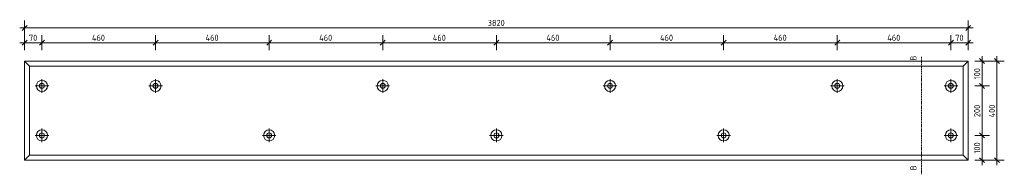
# Model space of a CAD drawing. Header units: millimetres. Extents: x -236366 to -196958, y -103 to 145465.
# Tile 11 of 12: x -209525 to -205539, y 140789 to 141413. Entities that reach past the tile are written whole.
import ezdxf

# ---------------------------------------------------------------- set-up
doc = ezdxf.new("R2010")
doc.units = ezdxf.units.MM
doc.linetypes.add('Hidden', pattern=[7.14375, 4.7625, -2.38125])
for name, color, linetype, lineweight in [('N-CO-BC-BETONVORM-G', 50, 'Continuous', 25), ('N-CO-BC-BETONVORM-GN', 10, 'Hidden', 18), ('N-CO-KC-KUNSTSTOFVORM-G', 7, 'Continuous', 13), ('X-XX-AL-M', 7, 'Continuous', 18), ('X-XX-AL-M-10', 7, 'Continuous', 18), ('X-XX-AL-T25-1', 7, 'Continuous', 13), ('X_XX_AL_DETAIL1_G', 7, 'Continuous', 13)]:
    doc.layers.add(name, color=color, linetype=linetype, lineweight=lineweight)
doc.styles.add('NLCS-ISO', font='NLCS-ISO.ttf', dxfattribs={"height": 25})
doc.dimstyles.new('2_5_NLCS_diagonal', dxfattribs={"dimscale": 304.8, "dimtxt": 25.068874, "dimasz": 0.065617, "dimexe": 0.098425, "dimexo": 0.0625, "dimgap": 0, "dimtad": 1, "dimdec": 0, "dimzin": 0, "dimdsep": 46, "dimtxsty": 'NLCS-ISO', "dimblk1": 'OBLIQUE', "dimblk2": 'OBLIQUE', "dimsah": 1, "dimcen": 0.09, "dimdle": 0.065617, "dimazin": 0, "dimtfac": 1, "dimtdec": 4, "dimtix": 1, "dimtmove": 0, "dimatfit": 3, "dimfxl": 0.098425, "dimfxlon": 1, "dimtvp": 1, "dimtolj": 1, "dimtzin": 0, "dimarcsym": 2})

# ---------------------------------------------------------------- blocks, each defined once
blk = doc.blocks.new('GM_Hakorit_3820 - GM_Hakorit_3820-3593615-Detail type 16 G - Dependent 1')
at = {"layer": 'N-CO-KC-KUNSTSTOFVORM-G'}
for p, q in [((-232809.9, 141245.7), (-228990, 141245.7)), ((-232809.9, 141245.7), (-232789.9, 141225.7)), ((-232809.9, 140845.8), (-232809.9, 141245.6)), ((-229009.9, 141225.7), (-228989.9, 141245.7)), ((-228989.9, 141245.6), (-228989.9, 140845.8)), ((-232789.9, 141225.7), (-229009.9, 141225.7)), ((-232789.9, 141225.7), (-232789.9, 140865.7)), ((-229009.9, 140865.7), (-229009.9, 141225.7)), ((-232789.9, 140865.7), (-232809.9, 140845.7)), ((-232809.9, 140845.7), (-228990, 140845.7)), ((-232789.9, 140865.7), (-229009.9, 140865.7)), ((-228989.9, 140845.7), (-229009.9, 140865.7))]:
    blk.add_line(p, q, dxfattribs=at)
for centre, radius, start, end in [((-232739.9, 141145.7), 22.5, 0, 180), ((-232739.9, 141145.7), 10, 0, 180), ((-232279.9, 141145.7), 22.5, 0, 180), ((-232279.9, 141145.7), 10, 0, 180), ((-231359.9, 141145.7), 22.5, 0, 180), ((-231359.9, 141145.7), 10, 0, 180), ((-230439.9, 141145.7), 22.5, 0, 180), ((-230439.9, 141145.7), 10, 0, 180), ((-229519.9, 141145.7), 22.5, 0, 180), ((-229519.9, 141145.7), 10, 0, 180), ((-229059.9, 141145.7), 22.5, 0, 180), ((-229059.9, 141145.7), 10, 0, 180), ((-232739.9, 141145.7), 22.5, 180, 0), ((-232739.9, 141145.7), 10, 180, 0), ((-232279.9, 141145.7), 22.5, 180, 0), ((-232279.9, 141145.7), 10, 180, 0), ((-231359.9, 141145.7), 22.5, 180, 0), ((-231359.9, 141145.7), 10, 180, 0), ((-230439.9, 141145.7), 22.5, 180, 0), ((-230439.9, 141145.7), 10, 180, 0), ((-229519.9, 141145.7), 22.5, 180, 0), ((-229519.9, 141145.7), 10, 180, 0), ((-229059.9, 141145.7), 22.5, 180, 0), ((-229059.9, 141145.7), 10, 180, 0), ((-232739.9, 140945.7), 22.5, 0, 180), ((-232739.9, 140945.7), 10, 0, 180), ((-231819.9, 140945.7), 22.5, 0, 180), ((-231819.9, 140945.7), 10, 0, 180), ((-230899.9, 140945.7), 22.5, 0, 180), ((-230899.9, 140945.7), 10, 0, 180), ((-229979.9, 140945.7), 22.5, 0, 180), ((-229979.9, 140945.7), 10, 0, 180), ((-229059.9, 140945.7), 22.5, 0, 180), ((-229059.9, 140945.7), 10, 0, 180), ((-232739.9, 140945.7), 22.5, 180, 0), ((-232739.9, 140945.7), 10, 180, 0), ((-231819.9, 140945.7), 22.5, 180, 0), ((-231819.9, 140945.7), 10, 180, 0), ((-230899.9, 140945.7), 22.5, 180, 0), ((-230899.9, 140945.7), 10, 180, 0), ((-229979.9, 140945.7), 22.5, 180, 0), ((-229979.9, 140945.7), 10, 180, 0), ((-229059.9, 140945.7), 22.5, 180, 0), ((-229059.9, 140945.7), 10, 180, 0)]:
    blk.add_arc(centre, radius, start, end, dxfattribs=at)
blk = doc.blocks.new('DIMBLOCK102-Detail type 16 G - Dependent 1')
at = {"layer": 'X-XX-AL-M-10'}
for p, q in [((-209524.9, 141319.9), (-209434.9, 141319.9)), ((-209504.9, 141319.9), (-209514.9, 141309.9)), ((-209504.9, 141289.9), (-209504.9, 141349.9)), ((-209504.9, 141319.9), (-209494.9, 141329.9)), ((-209504.9, 141319.9), (-209504.9, 141289.9)), ((-209434.9, 141319.9), (-209444.9, 141309.9)), ((-209434.9, 141289.9), (-209434.9, 141349.9)), ((-209434.9, 141319.9), (-209424.9, 141329.9)), ((-209434.9, 141319.9), (-209434.9, 141289.9))]:
    blk.add_line(p, q, dxfattribs=at)
at = {"layer": 'X-XX-AL-M-10', "color": 0, "insert": (-209487.4, 141352.4), "char_height": 25, "width": 42.002, "attachment_point": 1, "line_spacing_factor": 1.135194, "style": 'NLCS-ISO'}
blk.add_mtext('70', dxfattribs=at)
blk = doc.blocks.new('_Oblique')
at = {"color": 0, "linetype": 'ByBlock', "lineweight": -2}
blk.add_line((-0.5, -0.5), (0.5, 0.5), dxfattribs=at)
blk = doc.blocks.new('DIMBLOCK103-Detail type 16 G - Dependent 1')
at = {"layer": 'X-XX-AL-M-10'}
for p, q in [((-209434.9, 141319.9), (-209444.9, 141309.9)), ((-209434.9, 141289.9), (-209434.9, 141349.9)), ((-209434.9, 141319.9), (-209424.9, 141329.9)), ((-209434.9, 141319.9), (-208974.9, 141319.9)), ((-209434.9, 141319.9), (-209434.9, 141289.9)), ((-208974.9, 141319.9), (-208984.9, 141309.9)), ((-208974.9, 141289.9), (-208974.9, 141349.9)), ((-208974.9, 141319.9), (-208964.9, 141329.9)), ((-208974.9, 141319.9), (-208974.9, 141289.9))]:
    blk.add_line(p, q, dxfattribs=at)
at = {"layer": 'X-XX-AL-M-10', "color": 0, "insert": (-209232.3, 141352.4), "char_height": 25, "width": 65.841, "attachment_point": 1, "line_spacing_factor": 1.135194, "style": 'NLCS-ISO'}
blk.add_mtext('460', dxfattribs=at)
blk = doc.blocks.new('DIMBLOCK104-Detail type 16 G - Dependent 1')
at = {"layer": 'X-XX-AL-M-10'}
for p, q in [((-208974.9, 141319.9), (-208984.9, 141309.9)), ((-208974.9, 141289.9), (-208974.9, 141349.9)), ((-208974.9, 141319.9), (-208964.9, 141329.9)), ((-208974.9, 141319.9), (-208514.9, 141319.9)), ((-208974.9, 141319.9), (-208974.9, 141289.9)), ((-208514.9, 141319.9), (-208524.9, 141309.9)), ((-208514.9, 141289.9), (-208514.9, 141349.9)), ((-208514.9, 141319.9), (-208504.9, 141329.9)), ((-208514.9, 141319.9), (-208514.9, 141289.9))]:
    blk.add_line(p, q, dxfattribs=at)
at = {"layer": 'X-XX-AL-M-10', "color": 0, "insert": (-208772.3, 141352.4), "char_height": 25, "width": 65.841, "attachment_point": 1, "line_spacing_factor": 1.135194, "style": 'NLCS-ISO'}
blk.add_mtext('460', dxfattribs=at)
blk = doc.blocks.new('DIMBLOCK105-Detail type 16 G - Dependent 1')
at = {"layer": 'X-XX-AL-M-10'}
for p, q in [((-208514.9, 141319.9), (-208524.9, 141309.9)), ((-208514.9, 141289.9), (-208514.9, 141349.9)), ((-208514.9, 141319.9), (-208504.9, 141329.9)), ((-208514.9, 141319.9), (-208054.9, 141319.9)), ((-208514.9, 141319.9), (-208514.9, 141289.9)), ((-208054.9, 141319.9), (-208064.9, 141309.9)), ((-208054.9, 141289.9), (-208054.9, 141349.9)), ((-208054.9, 141319.9), (-208044.9, 141329.9)), ((-208054.9, 141319.9), (-208054.9, 141289.9))]:
    blk.add_line(p, q, dxfattribs=at)
at = {"layer": 'X-XX-AL-M-10', "color": 0, "insert": (-208312.3, 141352.4), "char_height": 25, "width": 65.841, "attachment_point": 1, "line_spacing_factor": 1.135194, "style": 'NLCS-ISO'}
blk.add_mtext('460', dxfattribs=at)
blk = doc.blocks.new('DIMBLOCK106-Detail type 16 G - Dependent 1')
at = {"layer": 'X-XX-AL-M-10'}
for p, q in [((-208054.9, 141319.9), (-208064.9, 141309.9)), ((-208054.9, 141289.9), (-208054.9, 141349.9)), ((-208054.9, 141319.9), (-208044.9, 141329.9)), ((-208054.9, 141319.9), (-207594.9, 141319.9)), ((-208054.9, 141319.9), (-208054.9, 141289.9)), ((-207594.9, 141319.9), (-207604.9, 141309.9)), ((-207594.9, 141289.9), (-207594.9, 141349.9)), ((-207594.9, 141319.9), (-207584.9, 141329.9)), ((-207594.9, 141319.9), (-207594.9, 141289.9))]:
    blk.add_line(p, q, dxfattribs=at)
at = {"layer": 'X-XX-AL-M-10', "color": 0, "insert": (-207852.3, 141352.4), "char_height": 25, "width": 65.841, "attachment_point": 1, "line_spacing_factor": 1.135194, "style": 'NLCS-ISO'}
blk.add_mtext('460', dxfattribs=at)
blk = doc.blocks.new('DIMBLOCK107-Detail type 16 G - Dependent 1')
at = {"layer": 'X-XX-AL-M-10'}
for p, q in [((-207594.9, 141319.9), (-207604.9, 141309.9)), ((-207594.9, 141289.9), (-207594.9, 141349.9)), ((-207594.9, 141319.9), (-207584.9, 141329.9)), ((-207594.9, 141319.9), (-207134.9, 141319.9)), ((-207594.9, 141319.9), (-207594.9, 141289.9)), ((-207134.9, 141319.9), (-207144.9, 141309.9)), ((-207134.9, 141289.9), (-207134.9, 141349.9)), ((-207134.9, 141319.9), (-207124.9, 141329.9)), ((-207134.9, 141319.9), (-207134.9, 141289.9))]:
    blk.add_line(p, q, dxfattribs=at)
at = {"layer": 'X-XX-AL-M-10', "color": 0, "insert": (-207392.3, 141352.4), "char_height": 25, "width": 65.841, "attachment_point": 1, "line_spacing_factor": 1.135194, "style": 'NLCS-ISO'}
blk.add_mtext('460', dxfattribs=at)
blk = doc.blocks.new('DIMBLOCK108-Detail type 16 G - Dependent 1')
at = {"layer": 'X-XX-AL-M-10'}
for p, q in [((-207134.9, 141319.9), (-207144.9, 141309.9)), ((-207134.9, 141289.9), (-207134.9, 141349.9)), ((-207134.9, 141319.9), (-207124.9, 141329.9)), ((-207134.9, 141319.9), (-206674.9, 141319.9)), ((-207134.9, 141319.9), (-207134.9, 141289.9)), ((-206674.9, 141319.9), (-206684.9, 141309.9)), ((-206674.9, 141289.9), (-206674.9, 141349.9)), ((-206674.9, 141319.9), (-206664.9, 141329.9)), ((-206674.9, 141319.9), (-206674.9, 141289.9))]:
    blk.add_line(p, q, dxfattribs=at)
at = {"layer": 'X-XX-AL-M-10', "color": 0, "insert": (-206932.3, 141352.4), "char_height": 25, "width": 65.841, "attachment_point": 1, "line_spacing_factor": 1.135194, "style": 'NLCS-ISO'}
blk.add_mtext('460', dxfattribs=at)
blk = doc.blocks.new('DIMBLOCK109-Detail type 16 G - Dependent 1')
at = {"layer": 'X-XX-AL-M-10'}
for p, q in [((-206674.9, 141319.9), (-206684.9, 141309.9)), ((-206674.9, 141289.9), (-206674.9, 141349.9)), ((-206674.9, 141319.9), (-206664.9, 141329.9)), ((-206674.9, 141319.9), (-206214.9, 141319.9)), ((-206674.9, 141319.9), (-206674.9, 141289.9)), ((-206214.9, 141319.9), (-206224.9, 141309.9)), ((-206214.9, 141289.9), (-206214.9, 141349.9)), ((-206214.9, 141319.9), (-206204.9, 141329.9)), ((-206214.9, 141319.9), (-206214.9, 141289.9))]:
    blk.add_line(p, q, dxfattribs=at)
at = {"layer": 'X-XX-AL-M-10', "color": 0, "insert": (-206472.3, 141352.4), "char_height": 25, "width": 65.841, "attachment_point": 1, "line_spacing_factor": 1.135194, "style": 'NLCS-ISO'}
blk.add_mtext('460', dxfattribs=at)
blk = doc.blocks.new('DIMBLOCK110-Detail type 16 G - Dependent 1')
at = {"layer": 'X-XX-AL-M-10'}
for p, q in [((-206214.9, 141319.9), (-206224.9, 141309.9)), ((-206214.9, 141289.9), (-206214.9, 141349.9)), ((-206214.9, 141319.9), (-206204.9, 141329.9)), ((-206214.9, 141319.9), (-205754.9, 141319.9)), ((-206214.9, 141319.9), (-206214.9, 141289.9)), ((-205754.9, 141319.9), (-205764.9, 141309.9)), ((-205754.9, 141289.9), (-205754.9, 141349.9)), ((-205754.9, 141319.9), (-205744.9, 141329.9)), ((-205754.9, 141319.9), (-205754.9, 141289.9))]:
    blk.add_line(p, q, dxfattribs=at)
at = {"layer": 'X-XX-AL-M-10', "color": 0, "insert": (-206012.3, 141352.4), "char_height": 25, "width": 65.841, "attachment_point": 1, "line_spacing_factor": 1.135194, "style": 'NLCS-ISO'}
blk.add_mtext('460', dxfattribs=at)
blk = doc.blocks.new('DIMBLOCK111-Detail type 16 G - Dependent 1')
at = {"layer": 'X-XX-AL-M-10'}
for p, q in [((-205754.9, 141319.9), (-205764.9, 141309.9)), ((-205754.9, 141289.9), (-205754.9, 141349.9)), ((-205754.9, 141319.9), (-205744.9, 141329.9)), ((-205754.9, 141319.9), (-205664.9, 141319.9)), ((-205754.9, 141319.9), (-205754.9, 141289.9)), ((-205684.9, 141319.9), (-205694.9, 141309.9)), ((-205684.9, 141289.9), (-205684.9, 141349.9)), ((-205684.9, 141319.9), (-205674.9, 141329.9)), ((-205684.9, 141319.9), (-205684.9, 141289.9))]:
    blk.add_line(p, q, dxfattribs=at)
at = {"layer": 'X-XX-AL-M-10', "color": 0, "insert": (-205737.4, 141352.4), "char_height": 25, "width": 42.002, "attachment_point": 1, "line_spacing_factor": 1.135194, "style": 'NLCS-ISO'}
blk.add_mtext('70', dxfattribs=at)
blk = doc.blocks.new('DIMBLOCK112-Detail type 16 G - Dependent 1')
at = {"layer": 'X-XX-AL-M-10'}
for p, q in [((-209504.9, 141349.9), (-209504.9, 141409.9)), ((-205684.9, 141349.9), (-205684.9, 141409.9)), ((-209524.9, 141379.9), (-205664.9, 141379.9)), ((-209504.9, 141379.9), (-209514.9, 141369.9)), ((-209504.9, 141379.9), (-209494.9, 141389.9)), ((-209504.9, 141379.9), (-209504.9, 141349.9)), ((-205684.9, 141379.9), (-205694.9, 141369.9)), ((-205684.9, 141379.9), (-205674.9, 141389.9)), ((-205684.9, 141379.9), (-205684.9, 141349.9))]:
    blk.add_line(p, q, dxfattribs=at)
at = {"layer": 'X-XX-AL-M-10', "color": 0, "insert": (-207629.9, 141412.4), "char_height": 25, "width": 84.004, "attachment_point": 1, "line_spacing_factor": 1.135194, "style": 'NLCS-ISO'}
blk.add_mtext('3820', dxfattribs=at)
blk = doc.blocks.new('DIMBLOCK113-Detail type 16 G - Dependent 1')
at = {"layer": 'X-XX-AL-M-10'}
for p, q in [((-205658.6, 141245.7), (-205598.6, 141245.7)), ((-205628.6, 141245.7), (-205658.6, 141245.7)), ((-205628.6, 141245.7), (-205638.6, 141255.7)), ((-205628.6, 141265.7), (-205628.6, 141145.7)), ((-205628.6, 141245.7), (-205618.6, 141235.7)), ((-205628.6, 141145.7), (-205638.6, 141155.7)), ((-205658.6, 141145.7), (-205598.6, 141145.7)), ((-205628.6, 141145.7), (-205658.6, 141145.7)), ((-205628.6, 141145.7), (-205618.6, 141135.7))]:
    blk.add_line(p, q, dxfattribs=at)
at = {"layer": 'X-XX-AL-M-10', "color": 0, "insert": (-205661.2, 141172.1), "char_height": 25, "width": 56.76, "attachment_point": 1, "rotation": 90, "line_spacing_factor": 1.135194, "style": 'NLCS-ISO'}
blk.add_mtext('100', dxfattribs=at)
blk = doc.blocks.new('DIMBLOCK114-Detail type 16 G - Dependent 1')
at = {"layer": 'X-XX-AL-M-10'}
for p, q in [((-205628.6, 141145.7), (-205638.6, 141155.7)), ((-205658.6, 141145.7), (-205598.6, 141145.7)), ((-205628.6, 141145.7), (-205658.6, 141145.7)), ((-205628.6, 141145.7), (-205628.6, 140945.7)), ((-205628.6, 141145.7), (-205618.6, 141135.7)), ((-205628.6, 140945.7), (-205638.6, 140955.7)), ((-205658.6, 140945.7), (-205598.6, 140945.7)), ((-205628.6, 140945.7), (-205658.6, 140945.7)), ((-205628.6, 140945.7), (-205618.6, 140935.7))]:
    blk.add_line(p, q, dxfattribs=at)
at = {"layer": 'X-XX-AL-M-10', "color": 0, "insert": (-205661.2, 141019.5), "char_height": 25, "width": 63.003, "attachment_point": 1, "rotation": 90, "line_spacing_factor": 1.135194, "style": 'NLCS-ISO'}
blk.add_mtext('200', dxfattribs=at)
blk = doc.blocks.new('DIMBLOCK115-Detail type 16 G - Dependent 1')
at = {"layer": 'X-XX-AL-M-10'}
for p, q in [((-205628.6, 140945.7), (-205638.6, 140955.7)), ((-205658.6, 140945.7), (-205598.6, 140945.7)), ((-205628.6, 140945.7), (-205658.6, 140945.7)), ((-205628.6, 140945.7), (-205628.6, 140825.7)), ((-205628.6, 140945.7), (-205618.6, 140935.7)), ((-205658.6, 140845.7), (-205598.6, 140845.7)), ((-205628.6, 140845.7), (-205658.6, 140845.7)), ((-205628.6, 140845.7), (-205638.6, 140855.7)), ((-205628.6, 140845.7), (-205618.6, 140835.7))]:
    blk.add_line(p, q, dxfattribs=at)
at = {"layer": 'X-XX-AL-M-10', "color": 0, "insert": (-205661.2, 140872.1), "char_height": 25, "width": 56.76, "attachment_point": 1, "rotation": 90, "line_spacing_factor": 1.135194, "style": 'NLCS-ISO'}
blk.add_mtext('100', dxfattribs=at)
blk = doc.blocks.new('DIMBLOCK116-Detail type 16 G - Dependent 1')
at = {"layer": 'X-XX-AL-M-10'}
for p, q in [((-205598.6, 141245.7), (-205538.6, 141245.7)), ((-205568.6, 141245.7), (-205598.6, 141245.7)), ((-205568.6, 141245.7), (-205578.6, 141255.7)), ((-205568.6, 141265.7), (-205568.6, 140825.7)), ((-205568.6, 141245.7), (-205558.6, 141235.7)), ((-205598.6, 140845.7), (-205538.6, 140845.7)), ((-205568.6, 140845.7), (-205598.6, 140845.7)), ((-205568.6, 140845.7), (-205578.6, 140855.7)), ((-205568.6, 140845.7), (-205558.6, 140835.7))]:
    blk.add_line(p, q, dxfattribs=at)
at = {"layer": 'X-XX-AL-M-10', "color": 0, "insert": (-205601.2, 141018.3), "char_height": 25, "width": 65.841, "attachment_point": 1, "rotation": 90, "line_spacing_factor": 1.135194, "style": 'NLCS-ISO'}
blk.add_mtext('400', dxfattribs=at)

msp = doc.modelspace()

# ---------------------------------------------------------------- linework, layer by layer
at = {"layer": 'N-CO-BC-BETONVORM-GN'}
msp.add_line((-205873.6, 141263.7), (-205873.6, 140788.7), dxfattribs=at)
at = {"layer": 'X_XX_AL_DETAIL1_G'}
for p, q in [((-209434.9, 141173.2), (-209434.9, 141118.2)), ((-208974.9, 141173.2), (-208974.9, 141118.2)), ((-208054.9, 141173.2), (-208054.9, 141118.2)), ((-207134.9, 141173.2), (-207134.9, 141118.2)), ((-206214.9, 141173.2), (-206214.9, 141118.2)), ((-205754.9, 141173.2), (-205754.9, 141118.2)), ((-209462.4, 141145.7), (-209407.4, 141145.7)), ((-209002.4, 141145.7), (-208947.4, 141145.7)), ((-208082.4, 141145.7), (-208027.4, 141145.7)), ((-207162.4, 141145.7), (-207107.4, 141145.7)), ((-206242.4, 141145.7), (-206187.4, 141145.7)), ((-205782.4, 141145.7), (-205727.4, 141145.7)), ((-209434.9, 140973.2), (-209434.9, 140918.2)), ((-208514.9, 140973.2), (-208514.9, 140918.2)), ((-207594.9, 140973.2), (-207594.9, 140918.2)), ((-206674.9, 140973.2), (-206674.9, 140918.2)), ((-205754.9, 140973.2), (-205754.9, 140918.2)), ((-209462.4, 140945.7), (-209407.4, 140945.7)), ((-208542.4, 140945.7), (-208487.4, 140945.7)), ((-207622.4, 140945.7), (-207567.4, 140945.7)), ((-206702.4, 140945.7), (-206647.4, 140945.7)), ((-205782.4, 140945.7), (-205727.4, 140945.7))]:
    msp.add_line(p, q, dxfattribs=at)

# ---------------------------------------------------------------- block references
at = {"layer": 'N-CO-BC-BETONVORM-G'}
msp.add_blockref('GM_Hakorit_3820 - GM_Hakorit_3820-3593615-Detail type 16 G - Dependent 1', (23305, 0), dxfattribs=at)

# ---------------------------------------------------------------- texts
at = {"layer": 'X-XX-AL-T25-1', "char_height": 25, "width": 24.852, "attachment_point": 1, "rotation": 90, "style": 'NLCS-ISO'}
for insert in [(-205919.3, 141247.5), (-205919.3, 140804.2)]:
    msp.add_mtext('B', dxfattribs=dict(at, insert=insert))

# ---------------------------------------------------------------- dimensions: what is measured, and where the dimension line sits
at = {"layer": 'X-XX-AL-M'}
for base, p1, p2, override, picture, middle in [((-205684.9, 141379.9), (-209504.9, 141349.9), (-205684.9, 141349.9), {"dimpost": '<>', "dimfxl": 3820}, 'DIMBLOCK112-Detail type 16 G - Dependent 1', (-207594.9, 141392.4)), ((-209434.9, 141319.9), (-209504.9, 141289.9), (-209434.9, 141289.9), {"dimpost": '<>', "dimfxl": 70}, 'DIMBLOCK102-Detail type 16 G - Dependent 1', (-209469.9, 141332.4)), ((-208974.9, 141319.9), (-209434.9, 141289.9), (-208974.9, 141289.9), {"dimpost": '<>', "dimfxl": 460}, 'DIMBLOCK103-Detail type 16 G - Dependent 1', (-209204.9, 141332.4)), ((-208514.9, 141319.9), (-208974.9, 141289.9), (-208514.9, 141289.9), {"dimpost": '<>', "dimfxl": 460}, 'DIMBLOCK104-Detail type 16 G - Dependent 1', (-208744.9, 141332.4)), ((-208054.9, 141319.9), (-208514.9, 141289.9), (-208054.9, 141289.9), {"dimpost": '<>', "dimfxl": 460}, 'DIMBLOCK105-Detail type 16 G - Dependent 1', (-208284.9, 141332.4)), ((-207594.9, 141319.9), (-208054.9, 141289.9), (-207594.9, 141289.9), {"dimpost": '<>', "dimfxl": 460}, 'DIMBLOCK106-Detail type 16 G - Dependent 1', (-207824.9, 141332.4)), ((-207134.9, 141319.9), (-207594.9, 141289.9), (-207134.9, 141289.9), {"dimpost": '<>', "dimfxl": 460}, 'DIMBLOCK107-Detail type 16 G - Dependent 1', (-207364.9, 141332.4)), ((-206674.9, 141319.9), (-207134.9, 141289.9), (-206674.9, 141289.9), {"dimpost": '<>', "dimfxl": 460}, 'DIMBLOCK108-Detail type 16 G - Dependent 1', (-206904.9, 141332.4)), ((-206214.9, 141319.9), (-206674.9, 141289.9), (-206214.9, 141289.9), {"dimpost": '<>', "dimfxl": 460}, 'DIMBLOCK109-Detail type 16 G - Dependent 1', (-206444.9, 141332.4)), ((-205754.9, 141319.9), (-206214.9, 141289.9), (-205754.9, 141289.9), {"dimpost": '<>', "dimfxl": 460}, 'DIMBLOCK110-Detail type 16 G - Dependent 1', (-205984.9, 141332.4)), ((-205684.9, 141319.9), (-205754.9, 141289.9), (-205684.9, 141289.9), {"dimpost": '<>', "dimfxl": 70}, 'DIMBLOCK111-Detail type 16 G - Dependent 1', (-205719.9, 141332.4))]:
    dim = msp.add_linear_dim(base=base, p1=p1, p2=p2, dimstyle='2_5_NLCS_diagonal', override=override, dxfattribs=at)
    dim.commit()
    dim.dimension.update_dxf_attribs({"geometry": picture, "text_midpoint": middle})
for base, p1, p2, override, picture, middle in [((-205628.6, 141145.7), (-205658.6, 141245.7), (-205658.6, 141145.7), {"dimpost": '<>', "dimfxl": 100}, 'DIMBLOCK113-Detail type 16 G - Dependent 1', (-205641.1, 141195.7)), ((-205568.6, 140845.7), (-205598.6, 141245.7), (-205598.6, 140845.7), {"dimpost": '<>', "dimfxl": 400}, 'DIMBLOCK116-Detail type 16 G - Dependent 1', (-205581.1, 141045.7)), ((-205628.6, 140945.7), (-205658.6, 141145.7), (-205658.6, 140945.7), {"dimpost": '<>', "dimfxl": 200}, 'DIMBLOCK114-Detail type 16 G - Dependent 1', (-205641.1, 141045.7)), ((-205628.6, 140845.7), (-205658.6, 140945.7), (-205658.6, 140845.7), {"dimpost": '<>', "dimfxl": 100}, 'DIMBLOCK115-Detail type 16 G - Dependent 1', (-205641.1, 140895.7))]:
    dim = msp.add_linear_dim(base=base, p1=p1, p2=p2, angle=90, dimstyle='2_5_NLCS_diagonal', override=override, dxfattribs=at)
    dim.commit()
    dim.dimension.update_dxf_attribs({"geometry": picture, "text_midpoint": middle})

doc.saveas('drawing.dxf')
